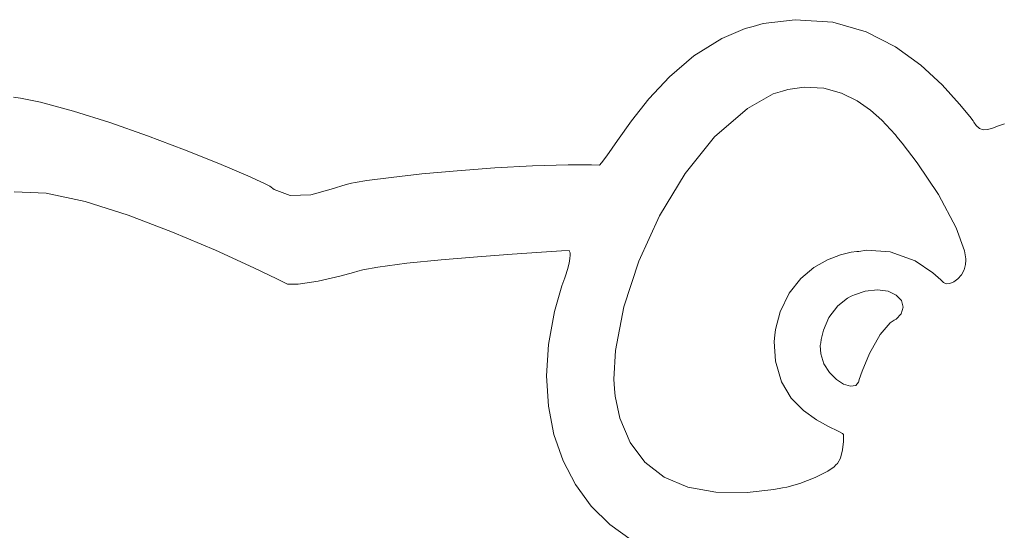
# Model space of a CAD drawing. Header units: millimetres. Extents: x -427 to 344, y -325 to 221.
# Tile 12 of 14: x 154 to 268, y -138 to -79. Entities that reach past the tile are written whole.
import ezdxf

# ---------------------------------------------------------------- set-up
doc = ezdxf.new("R2010")
doc.units = ezdxf.units.MM
doc.header["$MEASUREMENT"] = 0
doc.layers.add('Layer 1', color=7, linetype='Continuous')

msp = doc.modelspace()

# ---------------------------------------------------------------- linework, layer by layer
at = {"layer": 'Layer 1', "lineweight": 9}
for points in [[(243.9921, -78.76), (243.9921, -78.76), (240.2991, -79.218), (240.2991, -79.218)], [(248.3701, -79.05), (248.3701, -79.05), (243.9921, -78.76), (243.9921, -78.76)], [(238.1781, -79.79), (238.1781, -79.79), (235.4801, -80.95), (235.4801, -80.95)], [(239.1131, -79.537), (239.1131, -79.537), (238.1781, -79.79), (238.1781, -79.79)], [(240.2991, -79.218), (240.2991, -79.218), (239.1131, -79.537), (239.1131, -79.537)], [(252.2541, -80.178), (252.2541, -80.178), (248.3701, -79.05), (248.3701, -79.05)], [(235.4801, -80.95), (235.4801, -80.95), (232.2521, -82.971), (232.2521, -82.971)], [(255.6621, -81.92), (255.6621, -81.92), (252.2541, -80.178), (252.2541, -80.178)], [(258.5971, -84.049), (258.5971, -84.049), (255.6621, -81.92), (255.6621, -81.92)], [(232.2521, -82.971), (232.2521, -82.971), (229.4301, -85.383), (229.4301, -85.383)], [(261.0741, -86.339), (261.0741, -86.339), (258.5971, -84.049), (258.5971, -84.049)], [(229.4301, -85.383), (229.4301, -85.383), (227.0131, -87.967), (227.0131, -87.967)], [(243.1421, -86.867), (243.1421, -86.867), (242.5351, -87.051), (242.5351, -87.051)], [(245.0471, -86.596), (245.0471, -86.596), (243.1421, -86.867), (243.1421, -86.867)], [(247.3371, -86.722), (247.3371, -86.722), (245.0471, -86.596), (245.0471, -86.596)], [(249.3901, -87.301), (249.3901, -87.301), (247.3371, -86.722), (247.3371, -86.722)], [(263.0991, -88.565), (263.0991, -88.565), (261.0741, -86.339), (261.0741, -86.339)], [(154.0451, -87.857), (154.0451, -87.857), (153.2511, -87.758), (153.2511, -87.758)], [(156.4011, -88.351), (156.4011, -88.351), (154.0451, -87.857), (154.0451, -87.857)], [(227.0131, -87.967), (227.0131, -87.967), (224.9881, -90.503), (224.9881, -90.503)], [(241.4631, -87.373), (241.4631, -87.373), (238.4541, -89.055), (238.4541, -89.055)], [(242.5351, -87.051), (242.5351, -87.051), (241.4631, -87.373), (241.4631, -87.373)], [(251.2001, -88.199), (251.2001, -88.199), (249.3901, -87.301), (249.3901, -87.301)], [(160.2111, -89.374), (160.2111, -89.374), (156.4011, -88.351), (156.4011, -88.351)], [(238.4541, -89.055), (238.4541, -89.055), (234.6511, -92.346), (234.6511, -92.346)], [(252.7591, -89.286), (252.7591, -89.286), (251.2001, -88.199), (251.2001, -88.199)], [(264.2951, -90.01), (264.2951, -90.01), (263.0991, -88.565), (263.0991, -88.565)], [(164.4301, -90.709), (164.4301, -90.709), (160.2111, -89.374), (160.2111, -89.374)], [(254.0531, -90.429), (254.0531, -90.429), (252.7591, -89.286), (252.7591, -89.286)], [(264.6861, -90.5), (264.6861, -90.5), (264.2951, -90.01), (264.2951, -90.01)], [(168.8151, -92.244), (168.8151, -92.244), (164.4301, -90.709), (164.4301, -90.709)], [(224.9881, -90.503), (224.9881, -90.503), (223.3581, -92.772), (223.3581, -92.772)], [(255.0771, -91.5), (255.0771, -91.5), (254.0531, -90.429), (254.0531, -90.429)], [(264.7601, -90.646), (264.7601, -90.646), (264.6861, -90.5), (264.6861, -90.5)], [(265.0321, -91.061), (265.0321, -91.061), (264.7601, -90.646), (264.7601, -90.646)], [(265.4021, -91.398), (265.4021, -91.398), (265.0321, -91.061), (265.0321, -91.061)], [(265.8121, -91.541), (265.8121, -91.541), (265.4021, -91.398), (265.4021, -91.398)], [(266.8451, -91.382), (266.8451, -91.382), (266.2841, -91.526), (266.2841, -91.526)], [(267.5121, -91.14), (267.5121, -91.14), (266.8451, -91.382), (266.8451, -91.382)], [(268.3091, -90.836), (268.3091, -90.836), (267.5121, -91.14), (267.5121, -91.14)], [(173.1121, -93.865), (173.1121, -93.865), (168.8151, -92.244), (168.8151, -92.244)], [(234.6511, -92.346), (234.6511, -92.346), (231.2181, -96.61), (231.2181, -96.61)], [(255.6411, -92.148), (255.6411, -92.148), (255.0771, -91.5), (255.0771, -91.5)], [(255.8241, -92.368), (255.8241, -92.368), (255.6411, -92.148), (255.6411, -92.148)], [(256.4351, -93.103), (256.4351, -93.103), (255.8241, -92.368), (255.8241, -92.368)], [(266.2841, -91.526), (266.2841, -91.526), (265.8121, -91.541), (265.8121, -91.541)], [(223.3581, -92.772), (223.3581, -92.772), (222.1241, -94.558), (222.1241, -94.558)], [(258.1771, -95.39), (258.1771, -95.39), (256.4351, -93.103), (256.4351, -93.103)], [(177.0771, -95.457), (177.0771, -95.457), (173.1121, -93.865), (173.1121, -93.865)], [(222.1241, -94.558), (222.1241, -94.558), (221.5131, -95.399), (221.5131, -95.399)], [(180.4611, -96.906), (180.4611, -96.906), (177.0771, -95.457), (177.0771, -95.457)], [(209.1411, -95.968), (209.1411, -95.968), (204.7741, -96.299), (204.7741, -96.299)], [(213.5161, -95.723), (213.5161, -95.723), (209.1411, -95.968), (209.1411, -95.968)], [(217.6431, -95.601), (217.6431, -95.601), (213.5161, -95.723), (213.5161, -95.723)], [(220.3671, -95.604), (220.3671, -95.604), (217.6431, -95.601), (217.6431, -95.601)], [(221.2731, -95.641), (221.2731, -95.641), (220.3671, -95.604), (220.3671, -95.604)], [(221.5131, -95.399), (221.5131, -95.399), (221.2731, -95.641), (221.2731, -95.641)], [(260.6361, -99.056), (260.6361, -99.056), (258.1771, -95.39), (258.1771, -95.39)], [(182.3831, -97.784), (182.3831, -97.784), (180.4611, -96.906), (180.4611, -96.906)], [(197.0871, -97.073), (197.0871, -97.073), (194.2721, -97.441), (194.2721, -97.441)], [(200.6711, -96.679), (200.6711, -96.679), (197.0871, -97.073), (197.0871, -97.073)], [(204.7741, -96.299), (204.7741, -96.299), (200.6711, -96.679), (200.6711, -96.679)], [(231.2181, -96.61), (231.2181, -96.61), (228.2511, -101.536), (228.2511, -101.536)], [(183.0151, -98.1), (183.0151, -98.1), (182.3831, -97.784), (182.3831, -97.784)], [(183.5121, -98.487), (183.5121, -98.487), (183.0151, -98.1), (183.0151, -98.1)], [(191.8871, -97.881), (191.8871, -97.881), (190.1201, -98.444), (190.1201, -98.444)], [(192.4901, -97.748), (192.4901, -97.748), (191.8871, -97.881), (191.8871, -97.881)], [(192.9311, -97.65), (192.9311, -97.65), (192.4901, -97.748), (192.4901, -97.748)], [(194.2721, -97.441), (194.2721, -97.441), (192.9311, -97.65), (192.9311, -97.65)], [(153.3211, -98.752), (153.3211, -98.752), (157.0401, -98.911), (157.0401, -98.911)], [(157.0401, -98.911), (157.0401, -98.911), (161.5661, -99.89), (161.5661, -99.89)], [(185.3821, -99.179), (185.3821, -99.179), (183.5121, -98.487), (183.5121, -98.487)], [(187.7521, -99.107), (187.7521, -99.107), (185.3821, -99.179), (185.3821, -99.179)], [(190.1201, -98.444), (190.1201, -98.444), (187.7521, -99.107), (187.7521, -99.107)], [(262.6821, -102.921), (262.6821, -102.921), (260.6361, -99.056), (260.6361, -99.056)], [(161.5661, -99.89), (161.5661, -99.89), (166.5721, -101.468), (166.5721, -101.468)], [(166.5721, -101.468), (166.5721, -101.468), (171.7221, -103.42), (171.7221, -103.42)], [(228.2511, -101.536), (228.2511, -101.536), (225.8561, -106.811), (225.8561, -106.811)], [(171.7221, -103.42), (171.7221, -103.42), (176.6891, -105.526), (176.6891, -105.526)], [(263.6671, -105.618), (263.6671, -105.618), (262.6821, -102.921), (262.6821, -102.921)], [(176.6891, -105.526), (176.6891, -105.526), (181.1341, -107.565), (181.1341, -107.565)], [(202.9041, -106.638), (202.9041, -106.638), (207.1271, -106.282), (207.1271, -106.282)], [(207.1271, -106.282), (207.1271, -106.282), (211.1451, -105.986), (211.1451, -105.986)], [(211.1451, -105.986), (211.1451, -105.986), (214.5351, -105.762), (214.5351, -105.762)], [(214.5351, -105.762), (214.5351, -105.762), (216.8811, -105.619), (216.8811, -105.619)], [(216.8811, -105.619), (216.8811, -105.619), (217.7561, -105.57), (217.7561, -105.57)], [(217.7561, -105.57), (217.7561, -105.57), (217.7771, -105.589), (217.7771, -105.589)], [(217.7771, -105.589), (217.7771, -105.589), (217.8201, -105.666), (217.8201, -105.666)], [(217.8201, -105.666), (217.8201, -105.666), (217.8661, -105.825), (217.8661, -105.825)], [(217.8831, -106.091), (217.8831, -106.091), (217.8551, -106.489), (217.8551, -106.489)], [(217.8661, -105.825), (217.8661, -105.825), (217.8831, -106.091), (217.8831, -106.091)], [(247.7631, -106.641), (247.7631, -106.641), (249.2491, -106.062), (249.2491, -106.062)], [(249.2491, -106.062), (249.2491, -106.062), (250.5011, -105.752), (250.5011, -105.752)], [(250.5011, -105.752), (250.5011, -105.752), (251.1711, -105.661), (251.1711, -105.661)], [(251.1711, -105.661), (251.1711, -105.661), (251.3941, -105.661), (251.3941, -105.661)], [(251.3941, -105.661), (251.3941, -105.661), (252.2761, -105.514), (252.2761, -105.514)], [(252.2761, -105.514), (252.2761, -105.514), (255.0341, -105.715), (255.0341, -105.715)], [(255.0341, -105.715), (255.0341, -105.715), (257.9311, -106.766), (257.9311, -106.766)], [(263.8011, -106.545), (263.8011, -106.545), (263.6671, -105.618), (263.6671, -105.618)], [(195.5421, -107.484), (195.5421, -107.484), (198.9041, -107.042), (198.9041, -107.042)], [(198.9041, -107.042), (198.9041, -107.042), (202.9041, -106.638), (202.9041, -106.638)], [(217.7561, -107.043), (217.7561, -107.043), (217.5591, -107.778), (217.5591, -107.778)], [(217.8551, -106.489), (217.8551, -106.489), (217.7561, -107.043), (217.7561, -107.043)], [(225.8561, -106.811), (225.8561, -106.811), (224.1241, -112.122), (224.1241, -112.122)], [(246.1871, -107.542), (246.1871, -107.542), (247.7631, -106.641), (247.7631, -106.641)], [(257.9311, -106.766), (257.9311, -106.766), (259.9911, -108.151), (259.9911, -108.151)], [(263.6141, -107.824), (263.6141, -107.824), (263.7941, -107.199), (263.7941, -107.199)], [(263.7941, -107.199), (263.7941, -107.199), (263.8221, -106.704), (263.8221, -106.704)], [(263.8221, -106.704), (263.8221, -106.704), (263.8011, -106.545), (263.8011, -106.545)], [(181.1341, -107.565), (181.1341, -107.565), (183.8371, -108.867), (183.8371, -108.867)], [(188.6311, -109.143), (188.6311, -109.143), (191.1291, -108.548), (191.1291, -108.548)], [(191.1291, -108.548), (191.1291, -108.548), (192.7161, -108.108), (192.7161, -108.108)], [(192.7161, -108.108), (192.7161, -108.108), (193.2421, -107.954), (193.2421, -107.954)], [(193.2421, -107.954), (193.2421, -107.954), (193.8031, -107.789), (193.8031, -107.789)], [(193.8031, -107.789), (193.8031, -107.789), (195.5421, -107.484), (195.5421, -107.484)], [(217.3291, -108.486), (217.3291, -108.486), (217.2451, -108.72), (217.2451, -108.72)], [(217.5591, -107.778), (217.5591, -107.778), (217.3291, -108.486), (217.3291, -108.486)], [(244.6561, -108.818), (244.6561, -108.818), (246.1871, -107.542), (246.1871, -107.542)], [(259.9911, -108.151), (259.9911, -108.151), (260.9221, -108.982), (260.9221, -108.982)], [(262.8941, -108.864), (262.8941, -108.864), (263.3001, -108.391), (263.3001, -108.391)], [(263.3001, -108.391), (263.3001, -108.391), (263.6141, -107.824), (263.6141, -107.824)], [(183.8371, -108.867), (183.8371, -108.867), (184.7331, -109.315), (184.7331, -109.315)], [(184.7331, -109.315), (184.7331, -109.315), (185.0641, -109.481), (185.0641, -109.481)], [(185.0641, -109.481), (185.0641, -109.481), (186.3101, -109.485), (186.3101, -109.485)], [(186.3101, -109.485), (186.3101, -109.485), (188.6311, -109.143), (188.6311, -109.143)], [(216.8951, -109.682), (216.8951, -109.682), (216.0521, -112.646), (216.0521, -112.646)], [(217.2451, -108.72), (217.2451, -108.72), (216.8951, -109.682), (216.8951, -109.682)], [(243.2971, -110.518), (243.2971, -110.518), (244.6561, -108.818), (244.6561, -108.818)], [(260.9221, -108.982), (260.9221, -108.982), (261.1441, -109.204), (261.1441, -109.204)], [(261.1441, -109.204), (261.1441, -109.204), (261.2151, -109.277), (261.2151, -109.277)], [(261.2151, -109.277), (261.2151, -109.277), (261.5221, -109.415), (261.5221, -109.415)], [(261.5221, -109.415), (261.5221, -109.415), (261.9661, -109.408), (261.9661, -109.408)], [(261.9661, -109.408), (261.9661, -109.408), (262.4351, -109.213), (262.4351, -109.213)], [(262.4351, -109.213), (262.4351, -109.213), (262.8941, -108.864), (262.8941, -108.864)], [(242.2501, -112.697), (242.2501, -112.697), (243.2971, -110.518), (243.2971, -110.518)], [(250.0881, -111.096), (250.0881, -111.096), (250.5121, -110.885), (250.5121, -110.885)], [(250.5121, -110.885), (250.5121, -110.885), (250.8931, -110.695), (250.8931, -110.695)], [(250.8931, -110.695), (250.8931, -110.695), (252.1171, -110.291), (252.1171, -110.291)], [(252.1171, -110.291), (252.1171, -110.291), (253.5631, -110.12), (253.5631, -110.12)], [(253.5631, -110.12), (253.5631, -110.12), (254.7981, -110.294), (254.7981, -110.294)], [(254.7981, -110.294), (254.7981, -110.294), (255.7471, -110.737), (255.7471, -110.737)], [(255.7471, -110.737), (255.7471, -110.737), (256.3541, -111.374), (256.3541, -111.374)], [(247.9191, -113.325), (247.9191, -113.325), (248.9451, -111.982), (248.9451, -111.982)], [(248.9451, -111.982), (248.9451, -111.982), (250.0881, -111.096), (250.0881, -111.096)], [(256.3541, -111.374), (256.3541, -111.374), (256.5581, -112.125), (256.5581, -112.125)], [(216.0521, -112.646), (216.0521, -112.646), (215.3541, -116.462), (215.3541, -116.462)], [(224.1241, -112.122), (224.1241, -112.122), (223.1501, -117.161), (223.1501, -117.161)], [(241.7241, -114.72), (241.7241, -114.72), (242.2501, -112.697), (242.2501, -112.697)], [(256.2971, -112.913), (256.2971, -112.913), (255.7331, -113.518), (255.7331, -113.518)], [(256.5581, -112.125), (256.5581, -112.125), (256.2971, -112.913), (256.2971, -112.913)], [(247.3011, -114.8), (247.3011, -114.8), (247.9191, -113.325), (247.9191, -113.325)], [(255.0341, -113.976), (255.0341, -113.976), (253.8881, -115.331), (253.8881, -115.331)], [(255.5071, -113.666), (255.5071, -113.666), (255.0341, -113.976), (255.0341, -113.976)], [(255.7331, -113.518), (255.7331, -113.518), (255.5071, -113.666), (255.5071, -113.666)], [(241.5761, -116.148), (241.5761, -116.148), (241.6501, -115.406), (241.6501, -115.406)], [(241.6501, -115.406), (241.6501, -115.406), (241.7241, -114.72), (241.7241, -114.72)], [(247.0301, -115.915), (247.0301, -115.915), (247.3011, -114.8), (247.3011, -114.8)], [(253.8881, -115.331), (253.8881, -115.331), (252.6251, -117.527), (252.6251, -117.527)], [(215.3541, -116.462), (215.3541, -116.462), (215.1241, -120.133), (215.1241, -120.133)], [(241.7031, -118.409), (241.7031, -118.409), (241.5761, -116.148), (241.5761, -116.148)], [(246.9171, -116.6), (246.9171, -116.6), (246.9661, -116.291), (246.9661, -116.291)], [(246.9701, -117.563), (246.9701, -117.563), (246.9171, -116.6), (246.9171, -116.6)], [(246.9661, -116.291), (246.9661, -116.291), (247.0301, -115.915), (247.0301, -115.915)], [(223.1501, -117.161), (223.1501, -117.161), (222.9461, -120.508), (222.9461, -120.508)], [(247.3471, -118.728), (247.3471, -118.728), (246.9701, -117.563), (246.9701, -117.563)], [(252.6251, -117.527), (252.6251, -117.527), (251.7711, -119.557), (251.7711, -119.557)], [(242.3981, -120.821), (242.3981, -120.821), (241.7031, -118.409), (241.7031, -118.409)], [(247.9891, -119.736), (247.9891, -119.736), (247.3471, -118.728), (247.3471, -118.728)], [(248.7831, -120.538), (248.7831, -120.538), (247.9891, -119.736), (247.9891, -119.736)], [(251.7711, -119.557), (251.7711, -119.557), (251.4361, -120.557), (251.4361, -120.557)], [(215.1241, -120.133), (215.1241, -120.133), (215.3471, -123.63), (215.3471, -123.63)], [(222.9461, -120.508), (222.9461, -120.508), (223.0411, -121.61), (223.0411, -121.61)], [(243.5481, -122.711), (243.5481, -122.711), (242.3981, -120.821), (242.3981, -120.821)], [(249.6301, -121.087), (249.6301, -121.087), (248.7831, -120.538), (248.7831, -120.538)], [(250.4201, -121.333), (250.4201, -121.333), (249.6301, -121.087), (249.6301, -121.087)], [(251.3581, -120.863), (251.3581, -120.863), (251.0411, -121.229), (251.0411, -121.229)], [(251.3941, -120.726), (251.3941, -120.726), (251.3581, -120.863), (251.3581, -120.863)], [(251.4361, -120.557), (251.4361, -120.557), (251.3941, -120.726), (251.3941, -120.726)], [(223.0411, -121.61), (223.0411, -121.61), (223.1111, -122.47), (223.1111, -122.47)], [(251.0411, -121.229), (251.0411, -121.229), (250.4201, -121.333), (250.4201, -121.333)], [(223.1111, -122.47), (223.1111, -122.47), (223.6511, -125.026), (223.6511, -125.026)], [(244.9731, -124.157), (244.9731, -124.157), (243.5481, -122.711), (243.5481, -122.711)], [(215.3471, -123.63), (215.3471, -123.63), (215.9961, -126.92), (215.9961, -126.92)], [(246.4761, -125.227), (246.4761, -125.227), (244.9731, -124.157), (244.9731, -124.157)], [(223.6511, -125.026), (223.6511, -125.026), (224.8331, -127.876), (224.8331, -127.876)], [(247.8761, -125.998), (247.8761, -125.998), (246.4761, -125.227), (246.4761, -125.227)], [(248.9881, -126.539), (248.9881, -126.539), (247.8761, -125.998), (247.8761, -125.998)], [(249.4961, -126.799), (249.4961, -126.799), (248.9881, -126.539), (248.9881, -126.539)], [(249.6231, -126.927), (249.6231, -126.927), (249.4961, -126.799), (249.4961, -126.799)], [(215.9961, -126.92), (215.9961, -126.92), (217.0581, -129.972), (217.0581, -129.972)], [(224.8331, -127.876), (224.8331, -127.876), (226.5621, -130.16), (226.5621, -130.16)], [(249.5101, -128.697), (249.5101, -128.697), (249.6081, -127.729), (249.6081, -127.729)], [(249.6081, -127.729), (249.6081, -127.729), (249.6231, -127.126), (249.6231, -127.126)], [(249.6231, -127.126), (249.6231, -127.126), (249.6231, -126.927), (249.6231, -126.927)], [(249.2491, -129.666), (249.2491, -129.666), (249.5101, -128.697), (249.5101, -128.697)], [(217.0581, -129.972), (217.0581, -129.972), (218.5041, -132.753), (218.5041, -132.753)], [(226.5621, -130.16), (226.5621, -130.16), (228.8091, -131.878), (228.8091, -131.878)], [(248.7371, -130.471), (248.7371, -130.471), (248.8991, -130.306), (248.8991, -130.306)], [(248.8991, -130.306), (248.8991, -130.306), (249.2491, -129.666), (249.2491, -129.666)], [(246.3351, -131.939), (246.3351, -131.939), (247.7811, -131.188), (247.7811, -131.188)], [(247.7811, -131.188), (247.7811, -131.188), (248.5251, -130.679), (248.5251, -130.679)], [(248.5251, -130.679), (248.5251, -130.679), (248.7371, -130.471), (248.7371, -130.471)], [(228.8091, -131.878), (228.8091, -131.878), (231.5571, -133.033), (231.5571, -133.033)], [(244.5391, -132.621), (244.5391, -132.621), (246.3351, -131.939), (246.3351, -131.939)], [(218.5041, -132.753), (218.5041, -132.753), (220.3171, -135.234), (220.3171, -135.234)], [(231.5571, -133.033), (231.5571, -133.033), (234.7741, -133.625), (234.7741, -133.625)], [(234.7741, -133.625), (234.7741, -133.625), (238.4431, -133.657), (238.4431, -133.657)], [(238.4431, -133.657), (238.4431, -133.657), (241.5231, -133.319), (241.5231, -133.319)], [(241.5231, -133.319), (241.5231, -133.319), (242.5351, -133.131), (242.5351, -133.131)], [(242.5351, -133.131), (242.5351, -133.131), (243.0431, -133.036), (243.0431, -133.036)], [(243.0431, -133.036), (243.0431, -133.036), (244.5391, -132.621), (244.5391, -132.621)], [(220.3171, -135.234), (220.3171, -135.234), (222.4761, -137.379), (222.4761, -137.379)], [(222.4761, -137.379), (222.4761, -137.379), (224.9631, -139.16), (224.9631, -139.16)]]:
    msp.add_open_spline(points, degree=3, dxfattribs=at)

doc.saveas('drawing.dxf')
